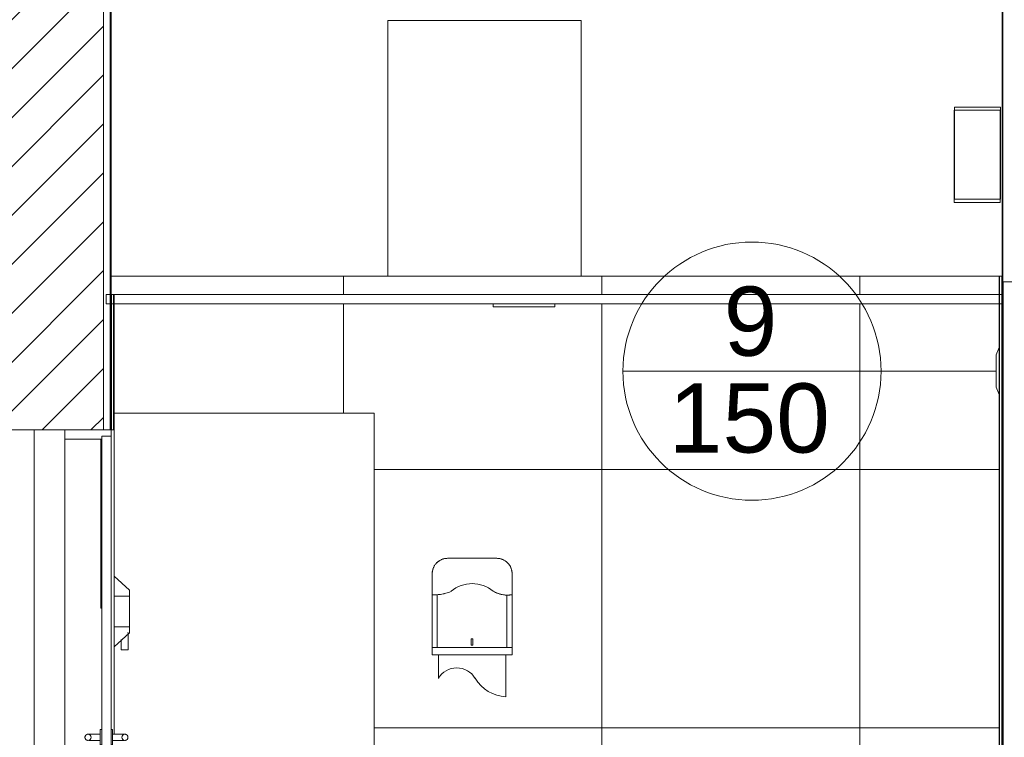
# Model space of a CAD drawing. Header units: metres. Extents: x 4.1 to 64.5, y -1.6 to 14.4.
# Tile 69 of 84: x 47.1 to 50.3, y 1 to 3.3. Entities that reach past the tile are written whole.
import ezdxf

# ---------------------------------------------------------------- set-up
doc = ezdxf.new("R2010")
doc.units = ezdxf.units.M
for name, color, linetype, lineweight in [('A-CLNG', 7, 'Continuous', 18), ('A-DOOR', 7, 'Continuous', 18), ('A-GENM', 7, 'Continuous', 18), ('A-WALL', 7, 'Continuous', 18), ('A-WALL-PATT', 7, 'Continuous', 18), ('E-LITE-EQPM', 7, 'Continuous', 18), ('G-IMPT', 7, 'Continuous', 18), ('I-FURN', 7, 'Continuous', 18), ('S-BEAM', 7, 'Continuous', 18)]:
    doc.layers.add(name, color=color, linetype=linetype, lineweight=lineweight)
doc.layers.add('M-HVAC-CDFF-IDEN', color=1, linetype='Continuous', lineweight=9, true_color=0xff0000)
doc.styles.add('Arial_1', font='arial.ttf', dxfattribs={"height": 0.225})
pattern_1 = [(50, (52.482, 6.033), (0.546555, -0.047815), [0.05715, -0.62865]), (355, (52.482, 6.033), (-0.105728, 0.573166), [0.04572, -0.50292]), (100.451, (52.528, 6.03), (0.440828, 0.52535), [0.04857, -0.53427]), (46.184, (52.482, 6.186), (0.81324, -0.12613), [0.08572, -0.94297]), (96.636, (52.55, 6.175), (0.71221, 0.74229), [0.07286, -0.80141]), (351.184, (52.482, 6.186), (0.71222, 0.74227), [0.06858, -0.75438]), (21, (52.558, 6.148), (0.454846, -0.306795), [0.05715, -0.62865]), (326, (52.558, 6.148), (0.185405, 0.55256), [0.04572, -0.50292]), (71.451, (52.596, 6.122), (0.64025, 0.245763), [0.04857, -0.53427]), (37.5, (52.482, 6.033), (0.009261, 0.253667), [0.02515, -0.47168, 0.02515, -0.48539, -0.50483]), (37.5, (52.482, 6.033), (0.009261, 0.253667), [-1.007, 0.02515, -0.47968]), (7.5, (52.482, 6.033), (0.200456, 0.300546), [0.02515, -0.26594, 0.02515, -0.46025, -0.19241]), (7.5, (52.482, 6.033), (0.200456, 0.300546), [-0.77648, 0.02515, -0.16726]), (327.5, (52.312, 6.033), (0.406768, -0.017188), [0.02515, -0.16535, 0.02515, -0.56921, -0.78867]), (327.5, (52.312, 6.033), (0.406768, -0.017188), [-0.78486, 0.02515, -0.76352]), (317.5, (52.236, 6.033), (0.444383, 0.07628), [0.02515, -0.2225, 0.02515, -0.36957, -0.56007]), (317.5, (52.236, 6.033), (0.444383, 0.07628), [-0.64237, 0.02515, -0.53492])]
pattern_2 = [(45, (52.482, 6.033), (-0.0795495, 0.0795495), []), (135, (52.482, 6.033), (-0.0795495, -0.0795495), [])]

# ---------------------------------------------------------------- blocks, each defined once
blk = doc.blocks.new('Porta banheiros - P4- BANHEIROS madeira-7972097-Corte 7')
at = {"layer": 'A-DOOR'}
for p, q in [((54.6915, 1.97), (54.6915, 1.94)), ((54.8415, 1.97), (54.6915, 1.97)), ((54.8415, 1.95), (54.8415, 1.97)), ((54.6915, 1.94), (54.8115, 1.94)), ((54.6915, -0.13), (54.6915, 1.94)), ((54.8085, 1.39), (54.8085, 1.94)), ((54.8115, 1.94), (54.8115, 1.95)), ((54.8115, 1.95), (54.8415, 1.95)), ((54.8415, 1.95), (54.8115, 1.95)), ((54.8115, 1.95), (54.8115, -0.13)), ((54.8415, -0.13), (54.8415, 1.95)), ((54.8115, 1.39), (54.8085, 1.39)), ((54.8115, 0.995), (54.8065, 0.995)), ((54.8065, 0.995), (54.8065, 0.97)), ((54.8465, 0.995), (54.8415, 0.995)), ((54.8465, 0.97), (54.8465, 0.995)), ((54.8065, 0.98), (54.7865, 0.98)), ((54.8065, 0.97), (54.8065, 0.945)), ((54.8665, 0.98), (54.8465, 0.98)), ((54.8465, 0.945), (54.8465, 0.97)), ((54.7865, 0.96), (54.8065, 0.96)), ((54.8065, 0.945), (54.8115, 0.945)), ((54.8415, 0.945), (54.8465, 0.945)), ((54.8465, 0.96), (54.8665, 0.96)), ((54.732, 0.7813), (54.7325, 0.7819)), ((54.8085, 0.79), (54.7785, 0.79)), ((54.8115, 0.795), (54.8085, 0.795)), ((54.8085, 0.795), (54.8085, 0.77)), ((54.8115, 0.795), (54.8085, 0.795)), ((54.8085, 0.795), (54.8085, 0.7941)), ((54.8085, 0.77), (54.8085, 0.745)), ((54.8445, 0.795), (54.8415, 0.795)), ((54.8445, 0.795), (54.8415, 0.795)), ((54.8445, 0.77), (54.8445, 0.795)), ((54.8445, 0.7941), (54.8445, 0.795)), ((54.8745, 0.79), (54.8445, 0.79)), ((54.8445, 0.745), (54.8445, 0.77)), ((54.9205, 0.7821), (54.9209, 0.7815)), ((54.7785, 0.75), (54.8085, 0.75)), ((54.8085, 0.7459), (54.8085, 0.745)), ((54.8085, 0.745), (54.8115, 0.745)), ((54.8085, 0.745), (54.8115, 0.745)), ((54.8415, 0.745), (54.8445, 0.745)), ((54.8415, 0.745), (54.8445, 0.745)), ((54.8445, 0.75), (54.8745, 0.75)), ((54.8445, 0.745), (54.8445, 0.7459)), ((54.8115, -0.13), (54.8415, -0.13))]:
    blk.add_line(p, q, dxfattribs=at)
at = {"layer": 'A-DOOR', "flags": 128}
for points in [[(54.7566, 0.9708), (54.7566, 0.9712), (54.7567, 0.9716), (54.7567, 0.972), (54.7568, 0.9724), (54.7569, 0.9728), (54.757, 0.9731), (54.7572, 0.9735), (54.7573, 0.9739), (54.7575, 0.9743)], [(54.7575, 0.9656), (54.7574, 0.966), (54.7572, 0.9664), (54.7571, 0.9668), (54.757, 0.9671), (54.7569, 0.9675), (54.7568, 0.9679), (54.7567, 0.9683), (54.7566, 0.9687), (54.7566, 0.9691), (54.7566, 0.9695)], [(54.7609, 0.9617), (54.7606, 0.962), (54.7603, 0.9622), (54.7599, 0.9625), (54.7597, 0.9628), (54.7594, 0.963), (54.7591, 0.9633), (54.7588, 0.9636), (54.7586, 0.9639), (54.7583, 0.9643), (54.7581, 0.9646)], [(54.7622, 0.979), (54.7625, 0.9792), (54.7629, 0.9793), (54.7633, 0.9795), (54.7637, 0.9796), (54.7641, 0.9797), (54.7644, 0.9798), (54.7648, 0.9799), (54.7652, 0.9799), (54.7656, 0.98), (54.766, 0.98)], [(54.7671, 0.98), (54.7673, 0.98), (54.7676, 0.98), (54.7678, 0.98), (54.7681, 0.98), (54.7684, 0.98), (54.7688, 0.98), (54.7692, 0.98), (54.7696, 0.98), (54.77, 0.98), (54.7705, 0.98), (54.771, 0.98), (54.7715, 0.98), (54.772, 0.98), (54.7726, 0.98), (54.7732, 0.98), (54.7738, 0.98), (54.7744, 0.98), (54.7751, 0.98), (54.7757, 0.98), (54.7764, 0.98), (54.7771, 0.98), (54.7778, 0.98), (54.7786, 0.98), (54.7793, 0.98), (54.78, 0.98), (54.7808, 0.98), (54.7816, 0.98), (54.7824, 0.98), (54.7831, 0.98), (54.7839, 0.98), (54.7847, 0.98), (54.7855, 0.98), (54.7863, 0.98), (54.7865, 0.98)], [(54.8665, 0.98), (54.8673, 0.98), (54.8681, 0.98), (54.8689, 0.98), (54.8697, 0.98), (54.8705, 0.98), (54.8713, 0.98), (54.8721, 0.98), (54.8728, 0.98), (54.8736, 0.98), (54.8743, 0.98), (54.8751, 0.98), (54.8758, 0.98), (54.8765, 0.98), (54.8772, 0.98), (54.8778, 0.98), (54.8785, 0.98), (54.8791, 0.98), (54.8797, 0.98), (54.8803, 0.98), (54.8809, 0.98), (54.8814, 0.98), (54.882, 0.98), (54.8825, 0.98), (54.8829, 0.98), (54.8834, 0.98), (54.8838, 0.98), (54.8842, 0.98), (54.8845, 0.98), (54.8849, 0.98), (54.8852, 0.98), (54.8855, 0.98), (54.8857, 0.98), (54.8859, 0.98)], [(54.8873, 0.98), (54.8877, 0.9799), (54.8881, 0.9799), (54.8885, 0.9798), (54.8889, 0.9797), (54.8893, 0.9796), (54.8897, 0.9795), (54.8901, 0.9794), (54.8904, 0.9792), (54.8908, 0.979)], [(54.8948, 0.9644), (54.8946, 0.964), (54.8943, 0.9637), (54.8941, 0.9634), (54.8938, 0.9631), (54.8935, 0.9628), (54.8932, 0.9626), (54.8929, 0.9623), (54.8926, 0.962), (54.8923, 0.9618), (54.8919, 0.9616)], [(54.8955, 0.9744), (54.8957, 0.974), (54.8959, 0.9736), (54.896, 0.9732), (54.8961, 0.9729), (54.8962, 0.9725), (54.8963, 0.9721), (54.8964, 0.9717), (54.8965, 0.9713), (54.8965, 0.9709), (54.8965, 0.9705)], [(54.8965, 0.9692), (54.8965, 0.9688), (54.8964, 0.9684), (54.8963, 0.968), (54.8963, 0.9676), (54.8962, 0.9672), (54.896, 0.9669), (54.8959, 0.9665), (54.8958, 0.9661), (54.8956, 0.9657)], [(54.7657, 0.96), (54.7653, 0.9601), (54.7649, 0.9601), (54.7646, 0.9602), (54.7642, 0.9603), (54.7638, 0.9604), (54.7634, 0.9605), (54.763, 0.9606), (54.7626, 0.9608), (54.7623, 0.961)], [(54.7865, 0.96), (54.7857, 0.96), (54.7849, 0.96), (54.7841, 0.96), (54.7834, 0.96), (54.7826, 0.96), (54.7818, 0.96), (54.781, 0.96), (54.7803, 0.96), (54.7795, 0.96), (54.7788, 0.96), (54.778, 0.96), (54.7773, 0.96), (54.7766, 0.96), (54.7759, 0.96), (54.7752, 0.96), (54.7746, 0.96), (54.774, 0.96), (54.7734, 0.96), (54.7728, 0.96), (54.7722, 0.96), (54.7716, 0.96), (54.7711, 0.96), (54.7706, 0.96), (54.7702, 0.96), (54.7697, 0.96), (54.7693, 0.96), (54.7689, 0.96)], [(54.8843, 0.96), (54.8839, 0.96), (54.8835, 0.96), (54.883, 0.96), (54.8826, 0.96), (54.8821, 0.96), (54.8816, 0.96), (54.881, 0.96), (54.8805, 0.96), (54.8799, 0.96), (54.8793, 0.96), (54.8787, 0.96), (54.878, 0.96), (54.8773, 0.96), (54.8767, 0.96), (54.876, 0.96), (54.8753, 0.96), (54.8745, 0.96), (54.8738, 0.96), (54.873, 0.96), (54.8723, 0.96), (54.8715, 0.96), (54.8707, 0.96), (54.8699, 0.96), (54.8692, 0.96), (54.8684, 0.96), (54.8676, 0.96), (54.8668, 0.96), (54.8665, 0.96)], [(54.8909, 0.961), (54.8905, 0.9608), (54.8902, 0.9607), (54.8898, 0.9605), (54.8894, 0.9604), (54.889, 0.9603), (54.8886, 0.9602), (54.8882, 0.9601), (54.8878, 0.9601), (54.8874, 0.96), (54.887, 0.96)], [(54.7286, 0.7716), (54.7287, 0.7724), (54.7288, 0.7732)], [(54.7298, 0.777), (54.7301, 0.7778), (54.7304, 0.7785)], [(54.7352, 0.7849), (54.7358, 0.7854), (54.7364, 0.7859), (54.7371, 0.7864), (54.7377, 0.7868), (54.7384, 0.7872), (54.7391, 0.7876), (54.7398, 0.788), (54.7406, 0.7883), (54.7413, 0.7886), (54.742, 0.7889), (54.7428, 0.7892), (54.7436, 0.7894), (54.7444, 0.7896), (54.7451, 0.7897), (54.7459, 0.7898), (54.7467, 0.7899), (54.7475, 0.79), (54.7483, 0.79), (54.7485, 0.79)], [(54.7485, 0.79), (54.7486, 0.79), (54.7486, 0.79), (54.7488, 0.79), (54.7489, 0.79), (54.7491, 0.79), (54.7494, 0.79), (54.7497, 0.79), (54.7501, 0.79)], [(54.7785, 0.79), (54.7773, 0.79), (54.7761, 0.79), (54.775, 0.79), (54.7738, 0.79), (54.7726, 0.79), (54.7714, 0.79), (54.7703, 0.79), (54.7691, 0.79), (54.768, 0.79), (54.7669, 0.79), (54.7658, 0.79), (54.7647, 0.79), (54.7636, 0.79), (54.7626, 0.79), (54.7616, 0.79), (54.7606, 0.79), (54.7597, 0.79), (54.7588, 0.79), (54.7579, 0.79), (54.757, 0.79), (54.7562, 0.79), (54.7554, 0.79), (54.7547, 0.79), (54.754, 0.79), (54.7533, 0.79), (54.7527, 0.79), (54.7521, 0.79), (54.7515, 0.79), (54.751, 0.79), (54.7506, 0.79), (54.7502, 0.79), (54.7498, 0.79), (54.7495, 0.79), (54.7492, 0.79), (54.749, 0.79), (54.7488, 0.79), (54.7487, 0.79), (54.7486, 0.79), (54.7485, 0.79), (54.7485, 0.79)], [(54.7576, 0.79), (54.7585, 0.79), (54.7594, 0.79), (54.7604, 0.79), (54.7613, 0.79), (54.7623, 0.79), (54.7634, 0.79)], [(54.7723, 0.79), (54.7734, 0.79), (54.7746, 0.79), (54.7758, 0.79), (54.777, 0.79), (54.7782, 0.79)], [(54.8745, 0.79), (54.8757, 0.79), (54.8769, 0.79), (54.8781, 0.79), (54.8793, 0.79), (54.8805, 0.79), (54.8813, 0.79)], [(54.9045, 0.79), (54.9045, 0.79), (54.9044, 0.79), (54.9043, 0.79), (54.9042, 0.79), (54.9039, 0.79), (54.9037, 0.79), (54.9034, 0.79), (54.903, 0.79), (54.9026, 0.79), (54.9022, 0.79), (54.9017, 0.79), (54.9012, 0.79), (54.9006, 0.79), (54.9, 0.79), (54.8993, 0.79), (54.8986, 0.79), (54.8979, 0.79), (54.8971, 0.79), (54.8963, 0.79), (54.8954, 0.79), (54.8946, 0.79), (54.8937, 0.79), (54.8927, 0.79), (54.8917, 0.79), (54.8908, 0.79), (54.8897, 0.79), (54.8887, 0.79), (54.8876, 0.79), (54.8865, 0.79), (54.8854, 0.79), (54.8843, 0.79), (54.8831, 0.79), (54.882, 0.79), (54.8808, 0.79), (54.8796, 0.79), (54.8785, 0.79), (54.8773, 0.79), (54.8761, 0.79), (54.8749, 0.79), (54.8745, 0.79)], [(54.8894, 0.79), (54.8905, 0.79), (54.8915, 0.79), (54.8925, 0.79), (54.8934, 0.79), (54.8943, 0.79), (54.8952, 0.79)], [(54.9029, 0.79), (54.9033, 0.79), (54.9036, 0.79), (54.9039, 0.79), (54.9041, 0.79), (54.9043, 0.79), (54.9044, 0.79), (54.9045, 0.79), (54.9045, 0.79), (54.9045, 0.79)], [(54.9045, 0.79), (54.9053, 0.79), (54.9061, 0.7899), (54.9069, 0.7899), (54.9077, 0.7897), (54.9085, 0.7896), (54.9093, 0.7894), (54.9101, 0.7892), (54.9108, 0.789), (54.9116, 0.7887), (54.9123, 0.7884)], [(54.9131, 0.7881), (54.9138, 0.7877), (54.9145, 0.7874), (54.9152, 0.7869), (54.9158, 0.7865), (54.9165, 0.786), (54.9171, 0.7856), (54.9177, 0.785)], [(54.9225, 0.7787), (54.9229, 0.778), (54.9232, 0.7772), (54.9235, 0.7765)], [(54.9243, 0.7734), (54.9244, 0.7726), (54.9245, 0.7718)], [(54.7288, 0.7666), (54.7287, 0.7674), (54.7286, 0.7682)], [(54.7305, 0.7613), (54.7302, 0.762), (54.7299, 0.7628), (54.7296, 0.7635)], [(54.7336, 0.7567), (54.7331, 0.7573), (54.7326, 0.7579), (54.7322, 0.7585), (54.7317, 0.7592)], [(54.7372, 0.7535), (54.7366, 0.754), (54.736, 0.7544), (54.7354, 0.755)], [(54.7485, 0.75), (54.7477, 0.75), (54.7469, 0.7501), (54.7461, 0.7501), (54.7454, 0.7503), (54.7446, 0.7504), (54.7438, 0.7506), (54.743, 0.7508), (54.7423, 0.751), (54.7415, 0.7513), (54.7408, 0.7516), (54.74, 0.7519), (54.7393, 0.7523)], [(54.7703, 0.75), (54.7691, 0.75), (54.768, 0.75), (54.7669, 0.75), (54.7658, 0.75), (54.7647, 0.75), (54.7636, 0.75), (54.7626, 0.75), (54.7616, 0.75), (54.7606, 0.75), (54.7597, 0.75), (54.7588, 0.75), (54.7579, 0.75), (54.757, 0.75), (54.7562, 0.75), (54.7554, 0.75), (54.7547, 0.75), (54.754, 0.75), (54.7533, 0.75), (54.7527, 0.75), (54.7521, 0.75), (54.7515, 0.75), (54.751, 0.75), (54.7506, 0.75), (54.7502, 0.75), (54.7498, 0.75), (54.7495, 0.75), (54.7492, 0.75), (54.749, 0.75), (54.7488, 0.75), (54.7487, 0.75), (54.7486, 0.75), (54.7485, 0.75), (54.7485, 0.75)], [(54.7485, 0.75), (54.7486, 0.75), (54.7486, 0.75), (54.7488, 0.75), (54.7489, 0.75), (54.7491, 0.75), (54.7494, 0.75), (54.7497, 0.75), (54.7501, 0.75), (54.7505, 0.75), (54.7509, 0.75), (54.7514, 0.75), (54.7519, 0.75), (54.7525, 0.75), (54.7531, 0.75), (54.7538, 0.75), (54.7545, 0.75), (54.7552, 0.75), (54.756, 0.75), (54.7568, 0.75), (54.7576, 0.75), (54.7585, 0.75), (54.7594, 0.75), (54.7604, 0.75), (54.7613, 0.75), (54.7623, 0.75), (54.7634, 0.75), (54.7644, 0.75), (54.7655, 0.75), (54.7666, 0.75), (54.7677, 0.75), (54.7688, 0.75), (54.7699, 0.75), (54.7711, 0.75), (54.7723, 0.75), (54.7734, 0.75), (54.7746, 0.75), (54.7758, 0.75), (54.777, 0.75), (54.7782, 0.75), (54.7785, 0.75)], [(54.8745, 0.75), (54.8757, 0.75), (54.8769, 0.75), (54.8781, 0.75), (54.8793, 0.75), (54.8805, 0.75), (54.8817, 0.75), (54.8828, 0.75), (54.884, 0.75), (54.8851, 0.75), (54.8862, 0.75), (54.8873, 0.75), (54.8884, 0.75), (54.8894, 0.75), (54.8905, 0.75), (54.8915, 0.75), (54.8925, 0.75), (54.8934, 0.75), (54.8943, 0.75), (54.8952, 0.75), (54.8961, 0.75), (54.8969, 0.75), (54.8977, 0.75), (54.8984, 0.75), (54.8991, 0.75), (54.8998, 0.75), (54.9004, 0.75), (54.901, 0.75), (54.9015, 0.75), (54.902, 0.75), (54.9025, 0.75), (54.9029, 0.75), (54.9033, 0.75), (54.9036, 0.75), (54.9039, 0.75), (54.9041, 0.75), (54.9043, 0.75), (54.9044, 0.75), (54.9045, 0.75), (54.9045, 0.75), (54.9045, 0.75)], [(54.9045, 0.75), (54.9045, 0.75), (54.9044, 0.75), (54.9043, 0.75), (54.9042, 0.75), (54.9039, 0.75), (54.9037, 0.75), (54.9034, 0.75), (54.903, 0.75), (54.9026, 0.75), (54.9022, 0.75), (54.9017, 0.75), (54.9012, 0.75), (54.9006, 0.75), (54.9, 0.75), (54.8993, 0.75), (54.8986, 0.75), (54.8979, 0.75), (54.8971, 0.75), (54.8963, 0.75), (54.8954, 0.75), (54.8946, 0.75), (54.8937, 0.75), (54.8927, 0.75), (54.8917, 0.75), (54.8908, 0.75), (54.8897, 0.75), (54.8887, 0.75), (54.8876, 0.75), (54.8865, 0.75), (54.8854, 0.75), (54.8843, 0.75), (54.8831, 0.75)], [(54.9133, 0.752), (54.9125, 0.7517), (54.9118, 0.7514), (54.911, 0.7511), (54.9103, 0.7508), (54.9095, 0.7506), (54.9087, 0.7504), (54.9079, 0.7503), (54.9072, 0.7502), (54.9064, 0.7501), (54.9056, 0.75), (54.9048, 0.75), (54.9045, 0.75)], [(54.9173, 0.7546), (54.9167, 0.7541), (54.916, 0.7536)], [(54.921, 0.7587), (54.9206, 0.7581), (54.9201, 0.7574), (54.9196, 0.7568)], [(54.9233, 0.763), (54.923, 0.7622), (54.9226, 0.7615)], [(54.9245, 0.7684), (54.9244, 0.7676), (54.9243, 0.7668)]]:
    blk.add_lwpolyline(points, dxfattribs=at)
at = {"layer": 'A-DOOR'}
for centre, start, end in [((54.7665, 0.97), 0, 180), ((54.7665, 0.97), 180, 0), ((54.8865, 0.97), 0, 180), ((54.8865, 0.97), 180, 0)]:
    blk.add_arc(centre, 0.01, start, end, dxfattribs=at)
blk = doc.blocks.new('PORTA PAPEL TOALHA _DISPENSER__ DE PLÁSTICO - PORTA PAPEL TOALHA _DISPENSER__ DE PLÁSTICO-2472769-Corte 7')
at = {"layer": 'A-GENM'}
for p, q in [((56.0967, 1.5522), (55.9367, 1.5522)), ((55.8867, 1.5022), (55.8867, 1.4337)), ((56.1467, 1.4337), (56.1467, 1.5022)), ((55.8867, 1.4337), (55.8867, 1.2617)), ((55.9034, 1.4338), (55.9034, 1.2617)), ((56.1301, 1.2617), (56.1301, 1.4326)), ((56.1467, 1.2617), (56.1467, 1.4337)), ((56.0134, 1.27), (56.0134, 1.29)), ((56.0134, 1.29), (56.0184, 1.29)), ((56.0184, 1.29), (56.0184, 1.27)), ((55.8867, 1.2617), (55.8867, 1.2382)), ((55.8867, 1.2617), (55.8875, 1.2617)), ((55.8882, 1.2617), (55.8897, 1.2617)), ((55.8914, 1.2617), (55.8903, 1.2617)), ((55.8914, 1.2617), (55.8932, 1.2617)), ((55.8959, 1.2617), (55.8946, 1.2617)), ((55.8959, 1.2617), (55.8991, 1.2617)), ((55.9016, 1.2617), (55.8991, 1.2617)), ((55.9015, 1.2617), (55.9034, 1.2617)), ((55.9135, 1.2617), (55.9039, 1.2617)), ((56.1199, 1.2617), (55.9135, 1.2617)), ((56.0184, 1.27), (56.0134, 1.27)), ((56.1296, 1.2617), (56.1199, 1.2617)), ((56.1301, 1.2617), (56.1319, 1.2617)), ((56.1344, 1.2617), (56.1319, 1.2617)), ((56.1344, 1.2617), (56.1375, 1.2617)), ((56.1389, 1.2617), (56.1375, 1.2617)), ((56.139, 1.2617), (56.1421, 1.2617)), ((56.1431, 1.2617), (56.1421, 1.2617)), ((56.1438, 1.2617), (56.1453, 1.2617)), ((56.146, 1.2617), (56.1467, 1.2617)), ((56.1467, 1.2382), (56.1467, 1.2617)), ((55.8867, 1.2382), (55.9135, 1.2382)), ((55.9067, 1.2382), (55.9067, 1.1618)), ((55.9135, 1.2382), (56.1199, 1.2382)), ((56.1199, 1.2382), (56.1467, 1.2382)), ((56.1267, 1.1016), (56.1267, 1.2382))]:
    blk.add_line(p, q, dxfattribs=at)
at = {"layer": 'A-GENM', "flags": 128}
for points in [[(55.9367, 1.5522), (55.9347, 1.5521), (55.9327, 1.552), (55.9308, 1.5518), (55.9288, 1.5515), (55.9268, 1.5512), (55.9249, 1.5507), (55.9229, 1.5502), (55.921, 1.5496), (55.9191, 1.549), (55.9173, 1.5482), (55.9154, 1.5474), (55.9136, 1.5465), (55.9119, 1.5456), (55.9102, 1.5445), (55.9085, 1.5434), (55.9069, 1.5423), (55.9053, 1.541), (55.9038, 1.5398), (55.9023, 1.5384), (55.9009, 1.537), (55.8995, 1.5355), (55.8982, 1.534), (55.897, 1.5325), (55.8958, 1.5308), (55.8947, 1.5292), (55.8936, 1.5275), (55.8926, 1.5257), (55.8917, 1.5239), (55.8909, 1.5221), (55.8901, 1.5203), (55.8894, 1.5184), (55.8888, 1.5165), (55.8883, 1.5146), (55.8878, 1.5126), (55.8875, 1.5107), (55.8872, 1.5087), (55.8869, 1.5067), (55.8868, 1.5047), (55.8867, 1.5027), (55.8867, 1.5022)], [(56.1467, 1.5022), (56.1467, 1.5042), (56.1466, 1.5062), (56.1464, 1.5081), (56.1461, 1.5101), (56.1457, 1.5121), (56.1453, 1.514), (56.1448, 1.516), (56.1442, 1.5179), (56.1435, 1.5198), (56.1428, 1.5216), (56.142, 1.5235), (56.1411, 1.5253), (56.1401, 1.527), (56.1391, 1.5287), (56.138, 1.5304), (56.1368, 1.532), (56.1356, 1.5336), (56.1343, 1.5351), (56.133, 1.5366), (56.1316, 1.538), (56.1301, 1.5394), (56.1286, 1.5407), (56.127, 1.5419), (56.1254, 1.5431), (56.1238, 1.5442), (56.122, 1.5453), (56.1203, 1.5463), (56.1185, 1.5472), (56.1167, 1.548), (56.1149, 1.5488), (56.113, 1.5495), (56.1111, 1.5501), (56.1091, 1.5506), (56.1072, 1.5511), (56.1052, 1.5514), (56.1033, 1.5517), (56.1013, 1.552), (56.0993, 1.5521), (56.0973, 1.5522), (56.0967, 1.5522)]]:
    blk.add_lwpolyline(points, dxfattribs=at)
at = {"layer": 'A-GENM'}
for centre, radius, start, end in [((55.9367, 1.5022), 0.05, 120, 135), ((55.9367, 1.5022), 0.05, 90, 105), ((56.0967, 1.5022), 0.05, 75, 90), ((55.9367, 1.5022), 0.05, 165, 180), ((56.0967, 1.5022), 0.05, 30, 45), ((56.0967, 1.5022), 0.05, 0, 15), ((55.8945, 1.5668), 0.1333, 278.2252, 293.736), ((56.0167, 1.3634), 0.1065, 49.8808, 130.1192), ((56.1319, 1.5275), 0.095, 240.6264, 250.9449), ((56.1319, 1.5275), 0.095, 240.6264, 262.7391), ((55.8945, 1.5668), 0.1333, 281.9346, 284.697), ((56.1319, 1.5275), 0.095, 254.2658, 261.2995), ((56.1319, 1.5275), 0.095, 255.4262, 256.5124), ((56.1319, 1.5275), 0.095, 255.4262, 256.5124), ((56.1319, 1.5275), 0.095, 262.7202, 263.8335), ((56.1319, 1.5275), 0.095, 262.9447, 263.9147), ((56.1319, 1.5275), 0.095, 262.9447, 263.9147), ((56.1319, 1.5275), 0.095, 276.4445, 278.4118), ((56.1319, 1.5275), 0.095, 276.4445, 278.4118), ((55.9667, 1.1257), 0.07, 31.0499, 148.9501), ((56.1335, 1.2261), 0.1246, 211.0499, 266.8973)]:
    blk.add_arc(centre, radius, start, end, dxfattribs=at)
for points, knots in [([(55.8867, 1.4337), (55.8867, 1.4337), (55.8872, 1.4337), (55.8896, 1.4336), (55.8935, 1.4335), (55.8982, 1.4335), (55.9008, 1.4337), (55.9022, 1.4337)], [0, 0, 0, 0, 0.2, 0.4, 0.7, 0.85, 1, 1, 1, 1]), ([(55.9022, 1.4337), (55.9003, 1.4336), (55.8969, 1.4335), (55.8918, 1.4335), (55.8885, 1.4336), (55.887, 1.4337), (55.8867, 1.4337), (55.8867, 1.4337)], [0, 0, 0, 0, 0.2, 0.4, 0.7, 0.85, 1, 1, 1, 1]), ([(55.9135, 1.4349), (55.9116, 1.4346), (55.9082, 1.4342), (55.905, 1.4339), (55.9037, 1.4338)], [0, 0, 0, 0, 0.5, 0.8632565, 0.8632565, 0.8632565, 0.8632565]), ([(56.1297, 1.4326), (56.1294, 1.4326), (56.1277, 1.4327), (56.1244, 1.4328), (56.1215, 1.4331), (56.1199, 1.4333)], [0.7611775, 0.7611775, 0.7611775, 0.7611775, 0.7857143, 0.8928571, 1, 1, 1, 1]), ([(56.1339, 1.4326), (56.1345, 1.4326), (56.1354, 1.4326), (56.1364, 1.4327), (56.1367, 1.4327)], [0.1336678, 0.1336678, 0.1336678, 0.1336678, 0.2, 0.2437722, 0.2437722, 0.2437722, 0.2437722]), ([(56.1388, 1.4328), (56.1381, 1.4328), (56.1371, 1.4327), (56.136, 1.4327), (56.1357, 1.4326)], [0.50264173, 0.50264173, 0.50264173, 0.50264173, 0.57142857, 0.60001707, 0.60001707, 0.60001707, 0.60001707]), ([(56.1388, 1.4328), (56.1393, 1.4329), (56.142, 1.4331), (56.1448, 1.4334), (56.1465, 1.4337), (56.1467, 1.4337), (56.1467, 1.4337)], [0.3318888, 0.3318888, 0.3318888, 0.3318888, 0.4, 0.7, 0.85, 1, 1, 1, 1])]:
    blk.add_open_spline(points, degree=3, knots=knots, dxfattribs=at)
for points in [[(55.9022, 1.4337), (55.9024, 1.4337), (55.9028, 1.4338), (55.9032, 1.4338), (55.9034, 1.4338)], [(56.1301, 1.4326), (56.1306, 1.4326), (56.1311, 1.4326), (56.1316, 1.4326)], [(56.1339, 1.4326), (56.1327, 1.4326), (56.1314, 1.4326), (56.1301, 1.4326)], [(56.1427, 1.4332), (56.1422, 1.4331), (56.1416, 1.4331), (56.1409, 1.433)], [(56.146, 1.4336), (56.1456, 1.4336), (56.1449, 1.4335), (56.1441, 1.4334)], [(56.1467, 1.4337), (56.1467, 1.4337), (56.1465, 1.4337), (56.1461, 1.4336)]]:
    blk.add_open_spline(points, degree=3, dxfattribs=at)
blk = doc.blocks.new('SABONETEIRA PLASTICA TIPO DISPENSER - SABONETEIRA PLASTICA TIPO DISPENSER-2474079-Corte 7')
at = {"layer": 'A-GENM'}
for p, q in [((54.9015, 1.4487), (54.8515, 1.4942)), ((54.9015, 1.4292), (54.9015, 1.4487)), ((54.9015, 1.4292), (54.8515, 1.4292)), ((54.9015, 1.4292), (54.9015, 1.3292)), ((54.8515, 1.3292), (54.9015, 1.3292)), ((54.9015, 1.3097), (54.9015, 1.3292)), ((54.8515, 1.2642), (54.9015, 1.3097)), ((54.8745, 1.2643), (54.8745, 1.2883)), ((54.8955, 1.3093), (54.8975, 1.3093)), ((54.8975, 1.3093), (54.8975, 1.2643)), ((54.8745, 1.2643), (54.8745, 1.2543)), ((54.8745, 1.2543), (54.8975, 1.2543)), ((54.8975, 1.2543), (54.8975, 1.2643))]:
    blk.add_line(p, q, dxfattribs=at)
blk = doc.blocks.new('Mobiliário 5 - Mobiliário 1-7974098-Corte 7')
at = {"layer": 'I-FURN'}
for p, q in [((54.8515, 2.0244), (55.6973, 2.0244)), ((55.6973, 2.0244), (55.6973, 0.77))]:
    blk.add_line(p, q, dxfattribs=at)
blk = doc.blocks.new('Luminária Quadrada - 0300x1200mm_1 Lamp_ - 277V-7461696-Corte 7')
at = {"layer": 'E-LITE-EQPM'}
for p, q in [((52.1446, 2.46), (52.1446, 2.47)), ((52.3446, 2.46), (52.3446, 2.47)), ((52.3446, 2.46), (52.1446, 2.46))]:
    blk.add_line(p, q, dxfattribs=at)
blk = doc.blocks.new('4 GRE - ESCOLA DE CINEMA E AUDIOVISUAL CINE REX R07_rvt-2-Corte 7')
at = {"layer": 'A-WALL-PATT', "true_color": 0x808080}
h = blk.add_hatch(dxfattribs=at)
h.set_pattern_fill('FP_20', color=8, style=0, pattern_type=2)
h.set_pattern_definition([(45, (52.482, 6.033), (-0.0795495, 0.0795495), [])])
h.paths.add_polyline_path([(54.3665, -0.6402), (54.8165, -0.6402), (54.8165, -0.13), (54.3665, -0.13)])
h.paths.add_polyline_path([(54.3665, 1.97), (54.8165, 1.97), (54.8165, 12.5099), (54.3665, 12.5099), (54.3665, 2.2202)])
h = blk.add_hatch(dxfattribs=at)
h.set_pattern_fill('FP_19', color=8, style=0, pattern_type=2)
h.set_pattern_definition(pattern_1)
h.paths.add_polyline_path([(54.8415, -0.6402), (54.8415, -0.13), (54.839, -0.13), (54.8397, -0.6402)])
h.paths.add_polyline_path([(54.839, 1.97), (54.8415, 1.97), (54.8415, 12.5099), (54.839, 12.5099), (54.839, 2.2202)])
h = blk.add_hatch(dxfattribs=at)
h.set_pattern_fill('FP_19', color=8, style=0, pattern_type=2)
h.set_pattern_definition(pattern_1)
h.paths.add_polyline_path([(57.744, 2.4516), (57.744, 8.58), (57.7415, 8.58), (57.7415, 2.4516)])
at = {"layer": 'A-WALL-PATT', "true_color": 0xf5f5f5}
h = blk.add_hatch(dxfattribs=at)
h.set_pattern_fill('FP_26', style=0, pattern_type=2)
h.set_pattern_definition([(0, (54.847, 0.16), (0, 0.84), []), (90, (54.847, 0.16), (-0.84, 5e-17), [])])
h.paths.add_polyline_path([(54.8515, -0.13), (56.4903, -0.13), (56.5092, 0.036), (56.5084, 0.0507), (56.5047, 0.0649), (56.498, 0.0779), (56.4887, 0.0893), (56.4447, 0.1395), (56.4093, 0.1934), (56.4017, 0.1956), (56.4001, 0.1974), (56.3978, 0.2428), (56.4004, 0.2477), (56.4044, 0.25), (56.4004, 0.2508), (56.4, 0.2513), (56.4006, 0.2611), (56.4025, 0.2675), (56.4071, 0.2725), (56.4093, 0.2743), (56.4101, 0.2812), (56.4126, 0.2851), (56.4159, 0.2864), (56.427, 0.2878), (56.4121, 0.4172), (56.3984, 0.5718), (56.4004, 0.575), (56.3907, 0.5757), (56.3889, 0.5769), (56.3887, 0.5783), (56.3907, 0.5934), (56.3945, 0.5993), (56.4004, 0.6028), (56.4039, 0.6034), (56.4846, 0.608), (56.5654, 0.6099), (56.5654, 0.613), (56.6054, 0.613), (56.6054, 0.6099), (56.6871, 0.6079), (56.772, 0.6025), (56.7775, 0.5989), (56.7811, 0.5933), (56.7818, 0.59), (56.7828, 0.5769), (56.7796, 0.575), (56.769, 0.575), (56.772, 0.5718), (56.7587, 0.4172), (56.7439, 0.2878), (56.7583, 0.2851), (56.7597, 0.2839), (56.7616, 0.2792), (56.7616, 0.2736), (56.7664, 0.2703), (56.7684, 0.2675), (56.7704, 0.2595), (56.7703, 0.2508), (56.7663, 0.25), (56.7705, 0.2476), (56.7729, 0.2428), (56.7704, 0.1973), (56.7681, 0.1946), (56.7603, 0.1926), (56.7587, 0.1902), (56.7248, 0.1377), (56.6727, 0.0779), (56.666, 0.0649), (56.6623, 0.0507), (56.6615, 0.036), (56.6804, -0.13), (57.7319, -0.13), (57.7313, 2.0845), (57.7223, 2.1085), (57.7223, 2.2135), (57.7319, 2.2375), (57.7313, 2.38), (56.2854, 2.38), (56.2854, 2.37), (56.0854, 2.37), (56.0854, 2.38), (54.8515, 2.38), (54.8515, 2.0244), (55.6973, 2.0244), (55.6973, 0.77), (55.7015, 0.77), (55.7015, 0.7232), (55.5035, 0.7232), (55.502, 0.7165), (55.4906, 0.6887), (55.4723, 0.664), (55.4453, 0.643), (55.4222, 0.6325), (55.4149, 0.6303), (55.4066, 0.6285), (55.3822, 0.6259), (55.3215, 0.6259), (55.3215, 0.6), (55.2315, 0.6), (55.2315, 0.6259), (55.1597, 0.6267), (55.1385, 0.6302), (55.1284, 0.6335), (55.1165, 0.6389), (55.1041, 0.6453), (55.0808, 0.664), (55.0611, 0.6917), (55.0502, 0.7187), (55.0496, 0.7232), (54.8515, 0.7232), (54.8515, 0.3133)])
h.paths.add_polyline_path([(56.1267, 1.1016), (56.0969, 1.1069), (56.0693, 1.1193), (56.0454, 1.1379), (56.0156, 1.1759), (56.0012, 1.1866), (55.9846, 1.1934), (55.9667, 1.1957), (55.9489, 1.1934), (55.9323, 1.1866), (55.9179, 1.1759), (55.9067, 1.1618), (55.9066, 1.2382), (55.8867, 1.2382), (55.8872, 1.5051), (55.8896, 1.5178), (55.8934, 1.5272), (55.902, 1.538), (55.9136, 1.5462), (55.9238, 1.5505), (55.9367, 1.5522), (56.0967, 1.5522), (56.1124, 1.5493), (56.1217, 1.5455), (56.1325, 1.5369), (56.1411, 1.5246), (56.145, 1.5151), (56.1467, 1.5022), (56.146, 1.2382), (56.1267, 1.2382), (56.1267, 1.1069)])
h.paths.add_polyline_path([(56.0167, 1.27), (56.0184, 1.27), (56.0184, 1.29), (56.0134, 1.29), (56.0134, 1.27)])
h.paths.add_polyline_path([(54.8515, 2.41), (57.7319, 2.41), (57.7319, 2.47), (54.8415, 2.47), (54.8415, 2.41), (54.85, 2.41)])
at = {"layer": 'A-WALL-PATT'}
h = blk.add_hatch(dxfattribs=at)
h.set_pattern_fill('FP_24', color=256, style=0, pattern_type=2)
h.set_pattern_definition(pattern_2)
h.paths.add_polyline_path([(57.7334, -0.13), (57.7334, 2.47), (57.7319, 2.47), (57.7319, -0.13)])
h = blk.add_hatch(dxfattribs=at)
h.set_pattern_fill('FP_24', color=256, style=0, pattern_type=2)
h.set_pattern_definition(pattern_2)
h.paths.add_polyline_path([(57.7419, -0.13), (57.7419, 2.47), (57.7404, 2.47), (57.7404, -0.13)])
at = {"layer": 'A-WALL-PATT', "true_color": 0x808080}
h = blk.add_hatch(dxfattribs=at)
h.set_pattern_fill('FP_19', color=8, style=0, pattern_type=2)
h.set_pattern_definition(pattern_1)
h.paths.add_polyline_path([(57.7419, -0.6402), (57.7444, -0.6402), (57.7444, 2.4516), (57.7419, 2.4516), (57.7419, 1.2668)])
at = {"layer": 'A-WALL-PATT'}
h = blk.add_hatch(dxfattribs=at)
h.set_pattern_fill('FP_24', color=256, style=0, pattern_type=2)
h.set_pattern_definition(pattern_2)
h.paths.add_polyline_path([(54.843, 1.97), (54.843, 2.41), (54.8415, 2.41), (54.8415, 1.97)])
h = blk.add_hatch(dxfattribs=at)
h.set_pattern_fill('FP_24', color=256, style=0, pattern_type=2)
h.set_pattern_definition(pattern_2)
h.paths.add_polyline_path([(54.8515, 1.97), (54.8515, 2.41), (54.85, 2.41), (54.85, 1.97)])
at = {"layer": 'S-BEAM'}
h = blk.add_hatch(dxfattribs=at)
h.set_pattern_fill('FP_19', color=256, style=0, pattern_type=2)
h.set_pattern_definition(pattern_1)
h.paths.add_polyline_path([(57.7361, 2.72), (57.7361, 3.02), (57.5861, 3.02), (57.5861, 2.72)])
at = {"layer": 'A-CLNG'}
for p, q in [((57.7415, 2.41), (54.8254, 2.41)), ((54.8254, 2.41), (54.8254, 2.38)), ((57.7415, 2.38), (57.7415, 2.41)), ((54.8254, 2.38), (57.7415, 2.38))]:
    blk.add_line(p, q, dxfattribs=at)
at = {"layer": 'A-WALL'}
for p, q in [((54.8165, 12.5099), (54.8165, 1.97)), ((54.839, 12.5099), (54.839, 1.97)), ((57.7415, 8.58), (57.7415, 2.4516)), ((57.744, 8.58), (57.744, 2.4516)), ((54.8415, 2.41), (54.8415, 6.04)), ((55.7419, 2.47), (55.7419, 3.3012)), ((55.7419, 3.3012), (56.3719, 3.3012)), ((55.7419, 3.3012), (55.7419, 2.47)), ((56.3719, 3.3012), (55.7419, 3.3012)), ((56.3719, 3.3012), (56.3719, 2.47)), ((56.3719, 2.47), (56.3719, 3.3012)), ((57.7319, 2.47), (54.8415, 2.47)), ((57.7319, 2.47), (57.7319, -0.13)), ((57.7419, 2.47), (57.7319, 2.47)), ((57.7334, -0.13), (57.7334, 2.47)), ((57.7404, -0.13), (57.7404, 2.47)), ((57.7419, -0.13), (57.7419, 2.47)), ((57.7415, 2.4516), (58.0415, 2.4516)), ((57.7419, 2.4516), (57.7419, -0.6402)), ((58.0419, 2.4516), (57.7419, 2.4516)), ((57.7444, 2.4516), (57.7444, -0.6402)), ((54.8415, 1.97), (54.8415, 2.41)), ((54.8515, 2.41), (54.8415, 2.41)), ((54.8415, 2.41), (54.8415, 1.97)), ((54.843, 2.41), (54.843, 1.97)), ((54.85, 2.41), (54.85, 1.97)), ((54.8515, 1.97), (54.8515, 2.41)), ((54.3415, 1.97), (54.8415, 1.97)), ((54.5915, 1.97), (54.5915, -0.13)), ((54.8415, 1.97), (54.8515, 1.97)), ((54.8515, 1.97), (54.8515, 0.98))]:
    blk.add_line(p, q, dxfattribs=at)
at = {"layer": 'S-BEAM'}
for p, q in [((57.7361, 3.02), (57.5861, 3.02)), ((57.5861, 3.02), (57.5861, 2.72)), ((57.7361, 2.72), (57.7361, 3.02)), ((57.5861, 2.72), (57.7361, 2.72))]:
    blk.add_line(p, q, dxfattribs=at)
at = {"layer": 'A-DOOR', "lineweight": 18}
blk.add_blockref('Porta banheiros - P4- BANHEIROS madeira-7972097-Corte 7', (0, 0), dxfattribs=at)
at = {"layer": 'A-GENM', "lineweight": 18}
for name in ['PORTA PAPEL TOALHA _DISPENSER__ DE PLÁSTICO - PORTA PAPEL TOALHA _DISPENSER__ DE PLÁSTICO-2472769-Corte 7', 'SABONETEIRA PLASTICA TIPO DISPENSER - SABONETEIRA PLASTICA TIPO DISPENSER-2474079-Corte 7']:
    blk.add_blockref(name, (0, 0), dxfattribs=at)
at = {"layer": 'E-LITE-EQPM', "lineweight": 18}
blk.add_blockref('Luminária Quadrada - 0300x1200mm_1 Lamp_ - 277V-7461696-Corte 7', (3.9409, -0.09), dxfattribs=at)
at = {"layer": 'I-FURN', "lineweight": 18}
blk.add_blockref('Mobiliário 5 - Mobiliário 1-7974098-Corte 7', (0, 0), dxfattribs=at)
blk = doc.blocks.new('Family - V108-298961-Corte 7')
at = {"layer": 'S-BEAM'}
for p, q in [((57.7355, 3.01), (57.5855, 3.01)), ((57.5855, 3.01), (57.5855, 2.71)), ((57.7355, 2.71), (57.7355, 3.01)), ((57.5855, 2.71), (57.7355, 2.71))]:
    blk.add_line(p, q, dxfattribs=at)
blk = doc.blocks.new('ESTRUTURAL CINE REX _011_IFC-2-Corte 7')
at = {"layer": 'S-BEAM', "lineweight": 18}
blk.add_blockref('Family - V108-298961-Corte 7', (0, 0), dxfattribs=at)
blk = doc.blocks.new('GRELHA AR-AG 225x125 - TROX_AR-AG_225x125_dxf_QMODEL_9cd29c6e_c072_40e3_8738_8a6232d45915-V74-Corte 7')
at = {"layer": 'G-IMPT', "color": 1, "true_color": 0xff0000}
for p, q in [((57.7223, 2.2135), (57.7313, 2.2375)), ((57.7223, 2.2135), (57.7223, 2.1085)), ((57.7313, 2.2375), (57.7313, 2.0845)), ((57.7223, 2.1085), (57.7313, 2.0845))]:
    blk.add_line(p, q, dxfattribs=at)
blk = doc.blocks.new('GRELHA AR-AG 225x125 - TROX_AR-AG_225x125_dxf-V75-Corte 7')
blk.add_blockref('GRELHA AR-AG 225x125 - TROX_AR-AG_225x125_dxf_QMODEL_9cd29c6e_c072_40e3_8738_8a6232d45915-V74-Corte 7', (0, 0))
blk = doc.blocks.new('GRELHA AR-AG 225x125 - GRELHA AR-AG 225x125-V76-Corte 7')
blk.add_blockref('GRELHA AR-AG 225x125 - TROX_AR-AG_225x125_dxf-V75-Corte 7', (0, 0))
blk = doc.blocks.new('M_Identificador de terminal de ar_BTS - Em caixas-852561-Corte 7')
at = {"layer": 'M-HVAC-CDFF-IDEN'}
blk.add_line((69.8365, 7.738), (70.6765, 7.738), dxfattribs=at)
blk.add_circle((70.2565, 7.738), 0.42, dxfattribs=at)

msp = doc.modelspace()

# ---------------------------------------------------------------- linework, layer by layer
at = {"layer": 'M-HVAC-CDFF-IDEN'}
msp.add_line((50.2517, 2.161), (49.8767, 2.161), dxfattribs=at)

# ---------------------------------------------------------------- block references
at = {"lineweight": 5}
for name in ['4 GRE - ESCOLA DE CINEMA E AUDIOVISUAL CINE REX R07_rvt-2-Corte 7', 'ESTRUTURAL CINE REX _011_IFC-2-Corte 7']:
    msp.add_blockref(name, (-7.4707, 0), dxfattribs=at)
at = {"layer": 'G-IMPT', "color": 1, "true_color": 0xff0000}
msp.add_blockref('GRELHA AR-AG 225x125 - GRELHA AR-AG 225x125-V76-Corte 7', (-7.4707, 0), dxfattribs=at)
at = {"layer": 'M-HVAC-CDFF-IDEN'}
msp.add_blockref('M_Identificador de terminal de ar_BTS - Em caixas-852561-Corte 7', (-20.7999, -5.577), dxfattribs=at)

# ---------------------------------------------------------------- texts
at = {"layer": 'M-HVAC-CDFF-IDEN', "color": 7, "char_height": 0.225, "attachment_point": 1, "style": 'Arial_1'}
for s, insert, width in [('9', (49.3645, 2.4361), 0.216456), ('150', (49.186, 2.1211), 0.649367)]:
    msp.add_mtext(s, dxfattribs=dict(at, insert=insert, width=width))

doc.saveas('drawing.dxf')
